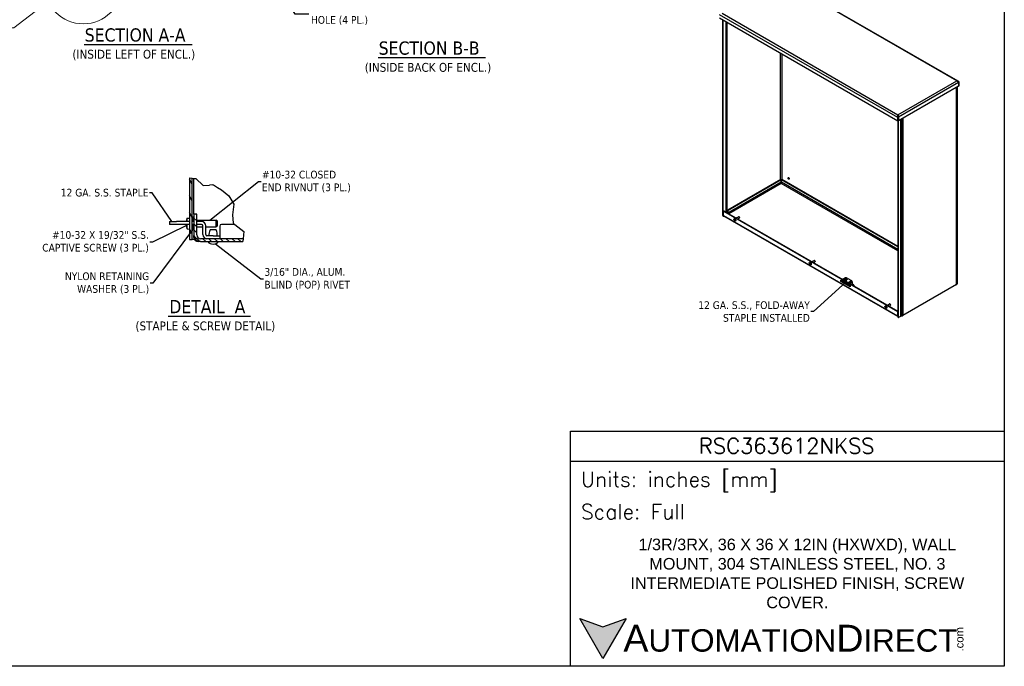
# Model space of a CAD drawing. Extents: x 894 to 1074, y -10 to 129.
# Tile 6 of 8: x 967 to 1074, y -10 to 60. Entities that reach past the tile are written whole.
import ezdxf

# ---------------------------------------------------------------- set-up
doc = ezdxf.new("R2010")
doc.units = 0
doc.header["$LTSCALE"] = 4
doc.header["$MEASUREMENT"] = 0
doc.linetypes.add('DOUBLE_DASH_CHAIN', pattern=[1.2403, 0.6614, -0.0827, 0.1654, -0.0827, 0.1654, -0.0827])
doc.layers.get('0').update_dxf_attribs({"linetype": 'CONTINUOUS'})
doc.layers.get('DEFPOINTS').update_dxf_attribs({"linetype": 'CONTINUOUS'})
doc.layers.add('Detail Boundary (ANSI)', color=7, linetype='DOUBLE_DASH_CHAIN', lineweight=5)
doc.layers.add('TEXT', color=140, linetype='CONTINUOUS')
doc.styles.add('Label Text (ANSI)', font='tahoma.ttf')
doc.styles.add('ROMANS', font='romans.shx')
doc.styles.get("Standard").update_dxf_attribs({"font": 'romans.shx'})
doc.styles.add('Text Style168', font='tahoma.ttf')
doc.styles.add('Text Style40', font='tahoma.ttf')
doc.styles.add('型式1', font='txt')
doc.dimstyles.new('Default (ANSI)', dxfattribs={"dimscale": 3, "dimtxt": 0.07, "dimasz": 0.07, "dimexe": 0.125, "dimexo": 0.0625, "dimgap": 0.031496, "dimtad": 0, "dimtih": 1, "dimtoh": 1, "dimrnd": 1e-08, "dimzin": 0, "dimdsep": 46, "dimtxsty": 'ROMANS', "dimblk": 'Filled-1', "dimcen": 0.09, "dimdle": 0.393701, "dimclrd": 256, "dimclre": 256, "dimclrt": 256, "dimadec": 0, "dimazin": 0, "dimtfac": 0.928571, "dimtofl": 0, "dimtmove": 0, "dimatfit": 3, "dimfxl": 1, "dimtolj": 1, "dimtzin": 0, "dimlwd": -1, "dimlwe": -1, "dimarcsym": 0})
doc.dimstyles.new('Default (ANSI)$7', dxfattribs={"dimscale": 3, "dimtxt": 0.07, "dimasz": 0.098425, "dimexe": 0.125, "dimexo": 0.0625, "dimgap": 0.031496, "dimtad": 0, "dimtih": 1, "dimtoh": 1, "dimrnd": 1e-08, "dimzin": 0, "dimdsep": 46, "dimtxsty": 'ROMANS', "dimblk": 'Filled-1', "dimcen": 0.09, "dimdle": 0.393701, "dimclrd": 256, "dimclre": 256, "dimclrt": 256, "dimadec": 0, "dimazin": 0, "dimtfac": 0.928571, "dimtofl": 0, "dimtmove": 0, "dimatfit": 3, "dimfxl": 1, "dimtolj": 1, "dimtzin": 0, "dimlwd": -1, "dimlwe": -1, "dimarcsym": 0})

# ---------------------------------------------------------------- blocks, each defined once
blk = doc.blocks.new('Filled-1')
at = {"color": 0}
for p, q in [((0, 0), (-1, 0.18)), ((-1, 0.18), (-1, -0.18)), ((-1, 0), (0, 0)), ((-1, -0.18), (0, 0))]:
    blk.add_line(p, q, dxfattribs=at)
at = {"color": 0, "flags": 128}
blk.add_lwpolyline([(-1, -0.18), (0, 0), (-1, 0.18), (-1, -0.18)], dxfattribs=at)
at = {"color": 0}
blk.add_solid([(-1, -0.18), (0, 0), (-1, 0.18), (-1, -0.18)], dxfattribs=at)
blk = doc.blocks.new('2dDetail0')
at = {"layer": 'Detail Boundary (ANSI)', "linetype": 'Continuous'}
for p, q in [((7.2223, 5.7421), (7.1327, 5.6979)), ((7.1446, 5.6824), (7.2223, 5.7421)), ((7.1565, 5.6669), (7.2223, 5.7421)), ((7.1446, 5.6824), (6.9123, 5.5042)), ((7.1327, 5.6979), (7.1565, 5.6669)), ((6.9123, 5.5042), (6.8139, 5.5042))]:
    blk.add_line(p, q, dxfattribs=at)
at = {"layer": 'Detail Boundary (ANSI)', "linetype": 'Continuous', "flags": 128}
blk.add_lwpolyline([(7.1565, 5.6669), (7.2223, 5.7421), (7.1327, 5.6979), (7.1565, 5.6669)], dxfattribs=at)
at = {"layer": 'Detail Boundary (ANSI)', "ltscale": 0.594339}
blk.add_circle((7.5412, 5.8911), 0.352, dxfattribs=at)
at = {"layer": 'Detail Boundary (ANSI)'}
blk.add_solid([(7.1565, 5.6669), (7.2223, 5.7421), (7.1327, 5.6979), (7.1565, 5.6669)], dxfattribs=at)
at = {"layer": 'Detail Boundary (ANSI)', "insert": (6.6304, 5.4142), "char_height": 0.18, "attachment_point": 7, "style": 'Label Text (ANSI)'}
blk.add_mtext('A', dxfattribs=at)
blk = doc.blocks.new('*D222')
at = {"transparency": 16777216}
for p, q in [((994.47, 64.58), (995.01, 64.58)), ((994.74, 64.31), (994.74, 64.85)), ((997.27, 60.52), (994.93, 64.28)), ((998.76, 60.52), (997.27, 60.52))]:
    blk.add_line(p, q, dxfattribs=at)
at = {"layer": 'DEFPOINTS', "color": 0, "transparency": 16777216}
for p in [(994.67, 64.7), (994.82, 64.46)]:
    blk.add_point(p, dxfattribs=at)
at = {"transparency": 16777216, "xscale": 0.2100000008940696, "yscale": 0.2100000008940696, "zscale": 0.2100000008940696, "rotation": 121.9289484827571}
blk.add_blockref('Filled-1', (994.82, 64.46), dxfattribs=at)
at = {"transparency": 16777216, "insert": (1002.09, 60.52), "char_height": 0.21, "attachment_point": 5, "style": 'ROMANS'}
blk.add_mtext('\\A1;\\fTahoma|b0|i0;\\H0.8400;∅0.281 MTG.\\P\\fTahoma|b0|i0;\\H0.8400;HOLE (4 PL.)', dxfattribs=at)

msp = doc.modelspace()

# ---------------------------------------------------------------- hatches: boundary and pattern name
h = msp.add_hatch()
h.set_pattern_fill('ANSI31', color=256, scale=7.2, angle=75.000175, style=0)
h.set_pattern_definition([(120.0002, (874.4913, 3.0907), (-0.7794215, -0.4500024), [])])
h.paths.add_polyline_path([(985.7656, 42.7162), (986.0776, 42.6806), (986.0776, 36.0112), (985.7656, 36.0112)])
h = msp.add_hatch()
h.set_pattern_fill('ANSI31', color=256, scale=3.6, angle=90.00021, style=0)
h.set_pattern_definition([(135.0002, (874.49134, 3.09073), (-0.3181969, -0.3181992), [])])
edge = h.paths.add_edge_path()
edge.add_line((991.6053, 36.0888), (991.5847, 35.8138))
edge.add_line((991.5847, 35.8138), (991.5664, 35.7768))
edge.add_line((991.5664, 35.7768), (986.9854, 35.7768))
edge.add_ellipse((986.9854, 36.5107), major_axis=(-0.7339, 0), ratio=1, start_angle=0, end_angle=90, ccw=False)
edge.add_line((986.2516, 36.5107), (986.2516, 38.7768))
edge.add_line((986.2516, 38.7768), (986.5636, 38.7768))
edge.add_line((986.5636, 38.7768), (986.5636, 36.5107))
edge.add_ellipse((986.9854, 36.5107), major_axis=(0, -0.4219), ratio=1, start_angle=270, end_angle=360)
edge.add_line((986.9854, 36.0888), (991.6053, 36.0888))
at = {"layer": 'TEXT'}
msp.add_hatch(color=256, dxfattribs=at).paths.add_polyline_path([(1033.2608, -5.1894), (1030.7491, -6.1036), (1028.2373, -5.1894), (1030.7491, -9.5399)])

# ---------------------------------------------------------------- linework, layer by layer
for p, q in [((1069.2375, 53.2602), (1050.1016, 64.3084)), ((1069.3941, 53.2319), (1050.1285, 64.3549)), ((1062.8347, 49.264), (1043.4394, 60.4619)), ((1062.8347, 48.8779), (1043.4394, 60.0759)), ((1043.6988, 60.6117), (1062.8347, 49.5636)), ((1043.7831, 38.6172), (1043.7831, 59.8774)), ((1043.8383, 38.5854), (1043.8383, 59.8456)), ((1044.135, 38.9941), (1044.135, 59.6743)), ((1044.1824, 59.6468), (1044.1824, 38.9667)), ((1044.2055, 38.9534), (1044.2055, 59.6335)), ((1044.2328, 59.6178), (1044.2328, 38.9376)), ((974.3049, 57.2157), (986.0583, 57.2157)), ((1006.2809, 55.7873), (1017.9736, 55.7873)), ((1050.0685, 42.5279), (1050.0685, 56.2485)), ((1050.2176, 56.1624), (1050.2176, 42.5374)), ((1062.8347, 49.5636), (1069.2375, 53.2602)), ((1069.4253, 53.069), (1062.9065, 49.3054)), ((1069.4253, 52.683), (1062.9065, 48.9194)), ((1069.2155, 31.1002), (1069.2155, 52.5619)), ((1069.2693, 52.5929), (1069.2693, 31.1751)), ((1069.4418, 53.0786), (1069.4165, 53.0932)), ((1069.4253, 53.069), (1069.4253, 52.683)), ((1069.4253, 52.7021), (1069.4418, 52.6926)), ((1069.4418, 53.0786), (1069.497, 53.1104)), ((1069.4418, 53.0786), (1069.4418, 52.6926)), ((1069.4418, 52.6926), (1069.497, 52.7244)), ((1069.497, 52.7244), (1069.497, 53.1104)), ((1062.8347, 49.5091), (1062.8347, 49.5636)), ((1062.8899, 49.2958), (1062.8347, 49.264)), ((1062.8746, 49.3237), (1062.9065, 49.3054)), ((1062.8899, 49.2958), (1062.8899, 48.9098)), ((1062.9065, 48.9194), (1062.9065, 49.3054)), ((1062.8123, 48.8909), (1062.8123, 27.6307)), ((1062.8347, 48.8779), (1062.8347, 49.264)), ((1062.8899, 48.9098), (1062.8347, 48.8779)), ((1062.8675, 48.8969), (1062.8675, 27.5988)), ((1062.8899, 48.9289), (1062.9065, 48.9194)), ((1063.1642, 27.6744), (1063.1642, 49.0682)), ((1063.2115, 49.0955), (1063.2115, 27.6902)), ((1063.2976, 27.7035), (1063.2976, 49.1452)), ((1063.3799, 49.1927), (1063.3799, 27.7309)), ((985.7656, 42.7162), (986.0776, 42.6806)), ((985.7656, 42.7162), (985.7656, 36.0112)), ((986.0776, 42.6806), (986.253, 42.6606)), ((986.0776, 36.0112), (986.0776, 42.6806)), ((986.253, 42.6606), (986.4718, 42.6357)), ((986.253, 38.7768), (986.253, 42.6606)), ((986.4718, 42.6357), (987.2722, 41.8747)), ((987.2722, 41.8747), (987.9314, 41.9258)), ((988.2983, 41.9543), (987.9314, 41.9258)), ((988.2983, 41.9543), (988.3849, 41.961)), ((988.3849, 41.961), (988.6073, 41.8136)), ((988.6073, 41.8136), (988.8182, 41.6738)), ((1050.0903, 42.5405), (1044.3177, 39.2077)), ((1044.3397, 38.9238), (1050.1455, 42.2757)), ((1050.1455, 42.5086), (1044.3729, 39.1758)), ((1050.1514, 42.1069), (1044.4475, 38.8137)), ((1050.1455, 42.5086), (1050.0903, 42.5405)), ((1050.1455, 42.2757), (1050.1455, 42.5086)), ((1062.8123, 34.797), (1050.1514, 42.1069)), ((1050.1572, 42.5086), (1050.2122, 42.5404)), ((1062.8123, 35.2022), (1050.1572, 42.5086)), ((1050.1572, 42.2757), (1050.1572, 42.5086)), ((1050.1572, 42.2757), (1062.8123, 34.9693)), ((1062.8123, 35.2659), (1050.2176, 42.5374)), ((988.8182, 41.6738), (989.2372, 41.3961)), ((989.2372, 41.3961), (990.0574, 40.7521)), ((990.0574, 40.7521), (990.5786, 39.8495)), ((990.5786, 39.8495), (990.4476, 38.7094)), ((986.5636, 38.7768), (986.2516, 38.7768)), ((986.2516, 38.7768), (986.2516, 36.5107)), ((986.5636, 36.5107), (986.5636, 38.7768)), ((990.4476, 38.7094), (990.5405, 37.7898)), ((1043.8383, 38.5854), (1043.7831, 38.6172)), ((1043.8074, 38.5636), (1043.8625, 38.5317)), ((1043.8616, 38.6257), (1043.8616, 39.0691)), ((1043.8616, 38.6257), (1062.7885, 27.6983)), ((1043.9216, 39.1117), (1043.8665, 39.0798)), ((1043.8782, 39.0787), (1043.9334, 39.1105)), ((1043.8782, 39.0787), (1062.7719, 28.1704)), ((1043.9334, 39.1105), (1062.8123, 28.2107)), ((1044.2846, 39.1503), (1044.3397, 39.1184)), ((1044.2846, 39.1503), (1044.2846, 38.9556)), ((1044.2846, 38.9556), (1044.3397, 38.9238)), ((1044.3729, 39.1758), (1044.3177, 39.2077)), ((1044.3397, 39.1184), (1044.3397, 38.9238)), ((983.5943, 37.9638), (984.3443, 37.9638)), ((983.5943, 37.9638), (983.5943, 37.6518)), ((984.3443, 37.6518), (983.5943, 37.6518)), ((985.7656, 37.9638), (984.3443, 37.9638)), ((985.7656, 37.6518), (984.3443, 37.6518)), ((985.4459, 38.097), (985.4459, 38.0947)), ((985.5316, 38.3236), (985.7656, 38.3441)), ((985.5316, 37.9638), (985.5316, 38.3236)), ((985.5316, 37.1676), (985.5316, 37.6518)), ((986.1736, 38.4251), (986.0776, 38.4251)), ((986.2516, 37.9638), (986.0776, 37.9638)), ((986.2516, 37.6518), (986.0776, 37.6518)), ((986.1736, 37.9638), (986.1736, 38.4251)), ((986.1736, 38.3546), (986.2516, 38.3546)), ((986.1736, 37.0661), (986.1736, 37.6518)), ((986.5636, 38.1176), (988.6906, 38.1176)), ((987.0792, 37.9638), (986.5636, 37.9638)), ((987.0792, 37.6518), (986.5636, 37.6518)), ((987.2198, 36.5415), (987.2198, 37.5112)), ((987.5318, 36.5415), (987.5318, 37.5112)), ((988.6906, 37.3736), (988.6906, 38.1176)), ((988.7806, 38.0276), (988.6906, 38.1176)), ((988.7806, 38.0276), (988.7806, 37.4636)), ((990.7138, 37.6518), (989.2516, 37.6518)), ((990.5405, 37.7898), (990.7138, 37.6518)), ((990.7138, 37.6518), (991.6654, 36.8939)), ((1062.8127, 27.6222), (1043.8996, 38.5417)), ((1045.0087, 38.2802), (1045.0288, 38.2918)), ((1045.1609, 38.0164), (1045.1811, 38.0281)), ((1045.2494, 38.3507), (1045.4896, 38.4894)), ((1045.4354, 38.2433), (1045.5826, 38.3283)), ((1045.552, 38.4756), (1045.5361, 38.4848)), ((1045.6018, 38.3893), (1045.6018, 38.3709)), ((985.4459, 37.3965), (985.4459, 37.3942)), ((985.5316, 37.1676), (985.7656, 37.1471)), ((986.1736, 37.0661), (986.0776, 37.0661)), ((986.1736, 37.1366), (986.2516, 37.1366)), ((986.253, 36.2456), (986.253, 36.4641)), ((986.5636, 37.3736), (987.2198, 37.3736)), ((987.5318, 37.3736), (988.6906, 37.3736)), ((988.6699, 37.0489), (988.0198, 37.0489)), ((988.7806, 37.4636), (988.6906, 37.3736)), ((989.0641, 37.4643), (989.0641, 36.5107)), ((989.0641, 36.5107), (989.0641, 36.4008)), ((991.6368, 36.5107), (991.6053, 36.0888)), ((991.6654, 36.8939), (991.6368, 36.5107)), ((985.7656, 36.0112), (986.0776, 36.0112)), ((986.3158, 36.0112), (986.0776, 36.0112)), ((986.9854, 35.7768), (986.7218, 35.7768)), ((991.6053, 36.0888), (986.9854, 36.0888)), ((986.9854, 35.7768), (991.5664, 35.7768)), ((988.3448, 36.4008), (987.6724, 36.4008)), ((988.3448, 36.4008), (989.0948, 36.4008)), ((989.0948, 36.0888), (989.0948, 36.4008)), ((991.5847, 35.8138), (991.5664, 35.7768)), ((991.6053, 36.0888), (991.5847, 35.8138)), ((1053.2288, 33.5343), (1053.2489, 33.5459)), ((1053.381, 33.2706), (1053.4012, 33.2822)), ((1053.4695, 33.6048), (1053.7097, 33.7435)), ((1053.6555, 33.4975), (1053.8027, 33.5824)), ((1053.7721, 33.7297), (1053.7562, 33.7389)), ((1053.822, 33.6434), (1053.822, 33.625)), ((1056.6147, 31.4598), (1056.6147, 31.5937)), ((1056.6147, 31.5937), (1057.6423, 31.0005)), ((1056.6147, 31.4598), (1056.6699, 31.4916)), ((1057.6423, 30.8665), (1056.6147, 31.4598)), ((1056.6699, 31.5619), (1056.6699, 31.4916)), ((1056.6699, 31.4916), (1057.6423, 30.9302)), ((1056.8442, 31.6565), (1056.8442, 31.6693)), ((1056.8991, 31.7459), (1057.0317, 31.8224)), ((1057.2968, 31.8224), (1057.7803, 31.5433)), ((1057.4074, 31.0658), (1057.4074, 31.1361)), ((1057.4102, 31.3296), (1057.7803, 31.5433)), ((1057.4625, 31.034), (1057.4625, 31.1043)), ((1057.8603, 31.4047), (1057.5703, 31.2373)), ((1057.7708, 31.1551), (1057.8603, 31.2068)), ((1057.8852, 31.1637), (1057.8582, 31.1481)), ((1057.8603, 31.4047), (1057.8603, 31.2068)), ((1058.004, 31.0951), (1057.8852, 31.1637)), ((1069.2155, 31.1002), (1063.3799, 27.7309)), ((1057.5118, 31.0056), (1057.5727, 31.0407)), ((1057.6224, 31.012), (1057.5615, 30.9768)), ((1057.6423, 31.0005), (1057.6423, 30.8665)), ((1058.0589, 31.0185), (1058.0589, 30.9551)), ((1061.6896, 28.859), (1061.9298, 28.9976)), ((1061.9922, 28.9838), (1061.9763, 28.993)), ((1061.4489, 28.7884), (1061.469, 28.8)), ((1061.6011, 28.5247), (1061.6213, 28.5363)), ((1061.8756, 28.7516), (1062.0228, 28.8366)), ((1062.0421, 28.8975), (1062.0421, 28.8791)), ((1062.8123, 28.1938), (1062.7719, 28.1704)), ((1062.7885, 28.1417), (1062.8123, 28.1555)), ((1062.7885, 28.1417), (1062.7885, 27.6983)), ((983.4351, 27.669), (992.4007, 27.669)), ((1062.7885, 27.6983), (1062.8123, 27.7121)), ((1062.8675, 27.5988), (1062.8123, 27.6307)), ((1062.8918, 27.5452), (1062.8366, 27.577)), ((1062.9504, 27.551), (1063.1642, 27.6744)), ((1063.2976, 27.7035), (1063.2115, 27.6902))]:
    msp.add_line(p, q)
for centre, radius, start, end in [((985.4741, 38.097), 0.0282, 164.02588, 180), ((986.7015, 37.7456), 1.305, 153.708102, 164.02588), ((987.0792, 37.5112), 0.4526, 0, 90), ((987.0792, 37.5112), 0.1406, 0, 90), ((989.2516, 37.4643), 0.1875, 90, 180), ((985.4741, 37.3942), 0.0282, 180, 195.97412), ((986.7015, 37.7456), 1.305, 195.97412, 206.291898), ((986.9854, 36.5107), 0.7339, 180, 270), ((986.9854, 36.5107), 0.4219, 180, 270), ((987.6724, 36.5415), 0.4526, 180, 270), ((987.6724, 36.5415), 0.1406, 180, 270), ((989.0704, 36.5074), 1.182, 152.731322, 185.172787), ((987.6192, 36.5074), 1.182, 354.827213, 27.268678), ((986.7218, 36.2456), 0.4688, 180, 270), ((988.3448, 36.2886), 0.7818, 220.893154, 319.106846)]:
    msp.add_arc(centre, radius, start, end)
for centre, major_axis, ratio, start_param, end_param in [((1050.1431, 42.1117), (0.1055, 0), 0.57735027, 1.32669028, 1.65726895), ((1050.1431, 42.4944), (0.1055, 0), 0.57735027, 0.78539816, 0.85622327), ((1050.9937, 42.6889), (0.0527, -0.0913), 0.57735027, 3.69189475, 5.73288321), ((1043.866, 38.665), (-0.0586, -0.1015), 0.57735027, 5.49778714, 6.28318531), ((1043.9211, 38.6332), (-0.0586, -0.1015), 0.57735027, 5.49778714, 6.97833972), ((1043.8782, 39.0595), (-0.0117, 0.0203), 0.57735027, 5.49778714, 7.06858347), ((1043.9914, 38.7006), (-0.0917, -0.1589), 0.57735027, 5.49778714, 6.28318531), ((1043.9334, 39.0914), (-0.0117, 0.0203), 0.57735027, 5.49778714, 6.28318531), ((1044.3177, 39.1694), (-0.0234, -0.0406), 0.57735027, 3.92699082, 5.49778714), ((1044.4143, 38.8807), (0.0917, -0.1589), 0.57735027, 3.92699082, 4.25205159), ((1044.3729, 39.1376), (0.0234, 0.0406), 0.57735027, 0.78539816, 2.35619449), ((1044.4143, 38.8807), (0.0527, -0.0913), 0.57735027, 3.92699082, 4.51602179), ((986.6968, 37.744), (-0.4221, 1.2336), 0.99574825, 1.32445879, 1.51541792), ((986.6968, 37.7472), (0.4221, 1.2336), 0.99574825, 1.62617474, 1.73216318), ((1045.1049, 38.1599), (0.0761, -0.1319), 0.57735027, 0, 3.14159265), ((1045.5361, 38.4089), (-0.0465, 0.0805), 0.57735027, 3.14159265, 6.28318531), ((1045.552, 38.4181), (-0.0353, 0.0611), 0.57735027, 3.92699082, 5.49778714), ((1053.325, 33.414), (0.0761, -0.1319), 0.57735027, 0, 3.14159263), ((1053.7562, 33.663), (-0.0465, 0.0805), 0.57735027, 3.14159265, 6.28318531), ((1053.7721, 33.6722), (-0.0353, 0.0611), 0.57735027, 3.92699082, 5.49778714), ((1057.0317, 31.6693), (-0.1875, 0), 0.57735027, 5.49778714, 6.4102289), ((1057.1642, 31.6056), (0.1641, 0), 0.57735027, 0.34285656, 2.79873609), ((1057.1642, 31.7459), (0.1875, 0), 0.57735027, 0.78539816, 2.35619449), ((1057.8051, 31.1125), (0.0813, 0), 0.57735027, 5.3328561, 8.80431084), ((1057.7803, 31.4509), (0.0566, -0.098), 0.57735027, 0.78539816, 2.35619449), ((1057.8852, 31.1924), (-0.0176, 0.0304), 0.57735027, 0.78539816, 2.35619449), ((1057.8714, 31.0185), (0.1875, 0), 0.57735027, 5.79515019, 7.06858347), ((1069.0858, 31.1751), (0.1835, 0), 0.57735027, 5.49778714, 6.28318531), ((1061.9763, 28.9171), (-0.0465, 0.0805), 0.57735027, 3.14159265, 6.28318531), ((1061.9922, 28.9263), (-0.0353, 0.0611), 0.57735027, 3.92699082, 5.49778714), ((1061.5452, 28.6682), (0.0761, -0.1319), 0.57735027, 0, 3.14159265), ((1062.7719, 28.1513), (0.0117, -0.0203), 0.57735027, 0.78539816, 2.35619449), ((1062.9182, 27.7732), (-0.0917, -0.1589), 0.57735027, 5.49778714, 6.11620195), ((1062.8952, 27.6785), (-0.0586, -0.1015), 0.57735027, 5.49778714, 6.28318531), ((1062.9504, 27.6467), (-0.0586, -0.1015), 0.57735027, 5.49778714, 7.06858347), ((1063.2388, 27.6314), (0.1055, 0), 0.57735027, 1.83259571, 2.35619449), ((1063.2501, 27.8058), (-0.1835, 0), 0.57735027, 1.83259571, 2.35619449)]:
    msp.add_ellipse(centre, major_axis=major_axis, ratio=ratio, start_param=start_param, end_param=end_param)
for centre, major_axis in [((1050.9386, 42.657), (0.0527, -0.0913)), ((1045.0848, 38.1483), (0.0761, -0.1319)), ((1045.0848, 38.1483), (-0.0367, 0.0637)), ((1053.3049, 33.4024), (0.0761, -0.1319)), ((1053.3049, 33.4024), (-0.0367, 0.0637)), ((1057.1642, 31.6693), (-0.1641, 0)), ((1057.1642, 31.5162), (-0.0469, 0)), ((1061.525, 28.6565), (0.0761, -0.1319)), ((1061.525, 28.6565), (-0.0367, 0.0637))]:
    msp.add_ellipse(centre, major_axis=major_axis, ratio=0.57735027)
for points, knots in [([(1069.497, 53.1104), (1069.4734, 53.1668), (1069.4332, 53.213), (1069.3817, 53.2385), (1069.3386, 53.2598), (1069.2882, 53.2667), (1069.2375, 53.2602)], [-1, -1, -1, -1, -0.45535893, -0.45535893, -0.45535893, 0, 0, 0, 0]), ([(1062.8347, 49.264), (1062.8112, 49.3203), (1062.8043, 49.3859), (1062.8087, 49.4436), (1062.8124, 49.4919), (1062.8235, 49.5343), (1062.8347, 49.5636)], [-1, -1, -1, -1, -0.45535893, -0.45535893, -0.45535893, 0, 0, 0, 0]), ([(1062.9087, 49.3992), (1062.8985, 49.4089), (1062.8889, 49.4189), (1062.8713, 49.4403), (1062.8637, 49.4511), (1062.8523, 49.4692), (1062.8483, 49.4761), (1062.8412, 49.4886), (1062.8381, 49.4942), (1062.8349, 49.4995)], [-0.581961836, -0.581961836, -0.581961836, -0.581961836, -0.402846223, -0.402846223, -0.219486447, -0.219486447, -0.101913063, -0.101913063, -0.002247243, -0.002247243, -0.002247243, -0.002247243]), ([(1062.8355, 49.4911), (1062.838, 49.4618), (1062.8416, 49.4214), (1062.8538, 49.3789), (1062.8619, 49.3508), (1062.8737, 49.3221), (1062.8899, 49.2958)], [0.059103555, 0.059103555, 0.059103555, 0.059103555, 0.625489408, 0.625489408, 0.625489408, 1, 1, 1, 1]), ([(1050.1514, 42.1069), (1050.1409, 42.1301), (1050.1308, 42.1691), (1050.1324, 42.2102), (1050.1333, 42.2325), (1050.1374, 42.2552), (1050.1455, 42.2757)], [0, 0, 0, 0, 1.01853754, 1.01853754, 1.01853754, 1.57079633, 1.57079633, 1.57079633, 1.57079633]), ([(1050.1514, 42.1069), (1050.1618, 42.1301), (1050.1719, 42.1691), (1050.1703, 42.2102), (1050.1694, 42.2325), (1050.1653, 42.2552), (1050.1572, 42.2757)], [0, 0, 0, 0, 1.01853754, 1.01853754, 1.01853754, 1.57079633, 1.57079633, 1.57079633, 1.57079633]), ([(1057.9166, 31.0373), (1057.9152, 31.0465), (1057.9133, 31.0554), (1057.9073, 31.0772), (1057.9026, 31.0894), (1057.8923, 31.1114), (1057.8866, 31.1211), (1057.8808, 31.1296)], [4.014687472, 4.014687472, 4.014687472, 4.014687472, 4.084568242, 4.084568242, 4.192314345, 4.192314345, 4.300060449, 4.300060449, 4.300060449, 4.300060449])]:
    msp.add_open_spline(points, degree=3, knots=knots)
for points in [[(1069.2375, 53.2602), (1069.2964, 53.2413), (1069.3546, 53.1922), (1069.3898, 53.141)], [(1069.3898, 53.141), (1069.4068, 53.1163), (1069.419, 53.0909), (1069.4253, 53.069)], [(1069.3917, 53.1382), (1069.4113, 53.1211), (1069.4281, 53.1008), (1069.4418, 53.0786)], [(1062.9087, 49.3992), (1062.8994, 49.4653), (1062.8675, 49.5296), (1062.8347, 49.5636)], [(1062.8347, 49.5091), (1062.8347, 49.5032), (1062.835, 49.4972), (1062.8355, 49.4911)], [(1062.8349, 49.4995), (1062.8515, 49.471), (1062.8654, 49.4152), (1062.8579, 49.3648)], [(1062.9065, 49.3054), (1062.9127, 49.3346), (1062.9132, 49.3672), (1062.9087, 49.3992)], [(985.4026, 37.6372), (985.4022, 37.6419), (985.4018, 37.647), (985.4016, 37.6518)]]:
    msp.add_open_spline(points, degree=3)
at = {"layer": 'DEFPOINTS'}
msp.add_lwpolyline([(1074.4082, -10.4042), (894.3593, -10.4042), (894.3593, 128.711), (1074.4082, 128.711)], close=True, dxfattribs=at)
at = {"layer": 'TEXT'}
msp.add_line((1027.229, 11.9223), (1074.4082, 11.9223), dxfattribs=at)
for points in [[(1027.229, -10.4042), (1027.229, 15.1744), (1074.4082, 15.1744), (1074.4082, -10.4042)], [(1033.2608, -5.1894), (1030.7491, -9.5399), (1028.2373, -5.1894), (1030.7491, -6.1036)]]:
    msp.add_lwpolyline(points, close=True, dxfattribs=at)

# ---------------------------------------------------------------- block references
at = {"xscale": 12, "yscale": 12, "zscale": 12}
msp.add_blockref('2dDetail0', (883.7258, -7.0048), dxfattribs=at)

# ---------------------------------------------------------------- texts
at = {"attachment_point": 7}
for s, insert, char_height, style in [('SECTION A-A', (974.3787, 57.5094), 1.44, 'Text Style168'), ('SECTION B-B', (1006.3546, 56.081), 1.44, 'Text Style168'), ('(INSIDE LEFT OF ENCL.)', (973.0317, 55.5086), 0.96, 'Text Style40'), ('(INSIDE BACK OF ENCL.)', (1004.8361, 54.0802), 0.96, 'Text Style40'), ('DETAIL  A', (983.5791, 27.993), 1.44, 'Text Style168'), ('(STAPLE & SCREW DETAIL)', (979.8928, 25.9618), 0.96, 'Text Style40')]:
    msp.add_mtext(s, dxfattribs=dict(at, insert=insert, char_height=char_height, style=style))
at = {"char_height": 0.84, "line_spacing_factor": 0.987884, "style": 'ROMANS'}
for s, insert, width, attachment_point in [('{\\fTahoma|b0|i0;#10-32 CLOSED\\P\\fTahoma|b0|i0;END RIVNUT (3 PL.)}', (993.6513, 42.3038), 10.402658, 4), ('{\\fTahoma|b0|i0;#10-32 X 19/32" S.S.\\P\\fTahoma|b0|i0;CAPTIVE SCREW (3 PL.)}', (981.3522, 35.739), 12.369238, 6), ('{\\fTahoma|b0|i0;NYLON RETAINING\\P\\fTahoma|b0|i0;WASHER (3 PL.)}', (981.3897, 31.2499), 9.868978, 6), ('{\\fTahoma|b0|i0;3/16" DIA., ALUM.\\P\\fTahoma|b0|i0;BLIND (POP) RIVET}', (993.9212, 31.7176), 10.09974, 4), ('{\\fTahoma|b0|i0;12 GA. S.S., FOLD-AWAY\\P\\fTahoma|b0|i0;STAPLE INSTALLED}', (1053.2517, 28.1723), 12.797406, 6)]:
    msp.add_mtext(s, dxfattribs=dict(at, insert=insert, width=width, attachment_point=attachment_point))
at = {"insert": (981.3095, 41.1015), "char_height": 0.84, "width": 10.01397, "attachment_point": 6, "style": 'ROMANS'}
msp.add_mtext('{\\fTahoma|b0|i0;12 GA. S.S. STAPLE}', dxfattribs=at)
at = {"layer": 'TEXT'}
for s, insert, char_height, width, attachment_point, style in [('RSC363612NKSS', (1050.7454, 13.5708), 1.681863, 31.658374, 5, 'ROMANS'), (' Units: inches [mm]', (1027.229, 9.662), 1.626041, 47.179121, 4, 'ROMANS'), (' Scale: Full', (1027.229, 6.4099), 1.626041, 47.179121, 4, 'ROMANS'), ('{\\fArial|b0|i0|c0|p34;     \\H1.2x;A\\H0.8333x;UTOMATION\\H1.2x;D\\H0.8333x;IRECT}', (1028.2373, -7.3647), 2.439062, 41.316903, 4, '型式1')]:
    msp.add_mtext(s, dxfattribs=dict(at, insert=insert, char_height=char_height, width=width, attachment_point=attachment_point, style=style))
at = {"layer": 'TEXT', "insert": (1051.8982, -0.3136), "char_height": 1.6818625, "width": 41.65496, "attachment_point": 5}
msp.add_mtext('{\\fArial|b0|i0|c0|p34;\\H0.75x;1/3R/3RX, 36 X 36 X 12IN (HXWXD), WALL MOUNT, 304 STAINLESS STEEL, NO. 3 INTERMEDIATE POLISHED FINISH, SCREW COVER.}', dxfattribs=at)
at = {"layer": 'TEXT', "insert": (1069.0876, -8.7946), "char_height": 0.878062, "width": 2.601997, "attachment_point": 1, "rotation": 90, "style": '型式1'}
msp.add_mtext('{\\fArial|b0|i0|c0|p34;.com}', dxfattribs=at)

# ---------------------------------------------------------------- dimensions: what is measured, and where the dimension line sits
dim = msp.add_diameter_dim_2p(p1=(994.6706, 64.696), p2=(994.8193, 64.4573), text='\\fTahoma|b0|i0;\\H0.8400;<> MTG.\\P\\fTahoma|b0|i0;\\H0.8400;HOLE (4 PL.)', dimstyle='Default (ANSI)', override={"dimgap": 0.031496, "dimdec": 3, "dimlfac": 1, "dimtol": 0, "dimlim": 0, "dimtp": 0, "dimtm": 0, "dimtdec": 3})
dim.commit()
dim.dimension.update_dxf_attribs({"geometry": '*D222', "text_midpoint": (1002.0875, 60.5217), "dimtype": 163})

# ---------------------------------------------------------------- leaders
at = {"annotation_type": 0, "has_hookline": 1}
for points, hookline_direction, text_width in [([(988.0005, 38.1107), (993.2616, 42.3038), (993.5569, 42.3038)], 0, 10.2577), ([(983.8446, 37.9638), (981.6992, 41.1015), (981.404, 41.1015)], 1, 9.851), ([(985.4456, 37.5177), (981.7419, 35.739), (981.4467, 35.739)], 1, 12.2734), ([(986.1167, 37.0547), (981.7794, 31.2499), (981.4841, 31.2499)], 1, 9.7291), ([(988.613, 35.5397), (993.5315, 31.7176), (993.8267, 31.7176)], 0, 10.0151), ([(1057.2078, 31.4145), (1053.6415, 28.1723), (1053.3462, 28.1723)], 1, 12.666)]:
    msp.add_leader(points, dimstyle='Default (ANSI)$7', override={"dimtad": 0}, dxfattribs=dict(at, hookline_direction=hookline_direction, text_width=text_width))

doc.saveas('drawing.dxf')
